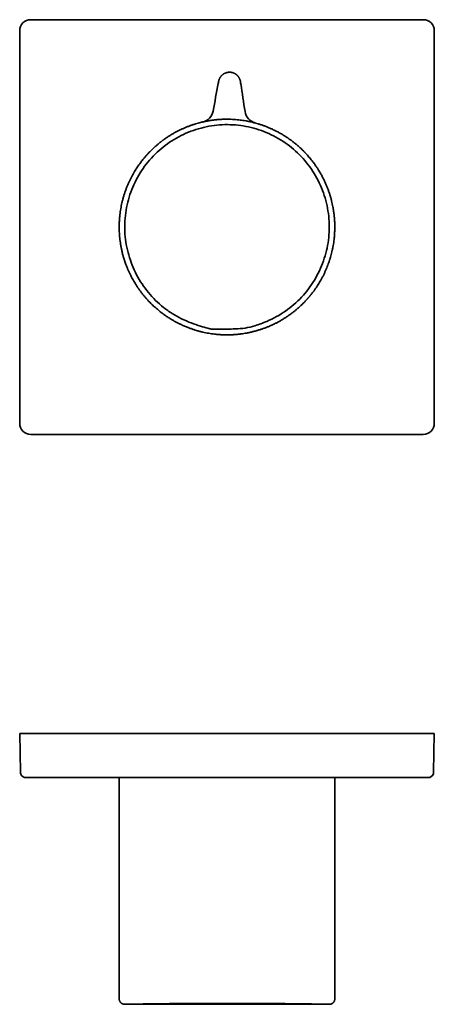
# Model space of a CAD drawing. Header units: millimetres. Extents: x 8 to 370, y 12 to 253.
# Tile 2 of 5: x 161 to 236, y 75 to 253. Entities that reach past the tile are written whole.
import ezdxf

# ---------------------------------------------------------------- set-up
doc = ezdxf.new("R2010")
doc.units = ezdxf.units.MM

msp = doc.modelspace()

# ---------------------------------------------------------------- linework, layer by layer
at = {"color": 7, "linetype": 'Continuous', "lineweight": 35}
for p, q in [((234, 253), (163, 253)), ((161, 251), (161, 180)), ((236, 180), (236, 251)), ((195.98, 236.47), (195.98, 236.47)), ((201.76, 236.37), (201.75, 236.37)), ((163, 178), (234, 178)), ((161.12, 116.9), (161, 123.92)), ((163, 123.92), (161, 123.92)), ((234, 123.92), (163, 123.92)), ((236, 123.92), (234, 123.92)), ((236, 123.92), (235.88, 116.9)), ((161.12, 116.9), (161.13, 116.9)), ((162.11, 115.92), (162.12, 115.92)), ((233.88, 115.92), (163.12, 115.92)), ((179, 115.92), (179, 75.92)), ((218, 75.92), (218, 115.92)), ((235.88, 116.89), (235.88, 116.9)), ((179, 75.92), (179, 75.92)), ((180.1, 74.92), (216.89, 74.92)), ((218, 75.92), (218, 75.92))]:
    msp.add_line(p, q, dxfattribs=at)
at = {"color": 7, "linetype": 'Continuous', "lineweight": 35, "flags": 128}
msp.add_lwpolyline([(234.88, 115.92), (234.91, 115.92), (234.94, 115.92)], dxfattribs=at)
at = {"color": 7, "linetype": 'Continuous', "lineweight": 35}
for centre, radius, start, end in [((193.53, 236.93), 2.5, 283.1722, 349.3941), ((204.23, 236.74), 2.5, 188.5822, 254.7528), ((162.12, 116.92), 1, 181, 258.2992), ((234.88, 116.92), 1, 286.5266, 359)]:
    msp.add_arc(centre, radius, start, end, dxfattribs=at)
for centre, major_axis in [((163, 251), (1.41, -1.41)), ((234, 251), (-1.41, -1.41)), ((163, 180), (1.41, 1.41)), ((234, 180), (-1.41, 1.41))]:
    msp.add_ellipse(centre, major_axis=major_axis, ratio=0.999695, start_param=2.356347, end_param=3.926839, dxfattribs=at)
for points, knots in [([(195.98, 236.47), (196.29, 238.13), (196.63, 239.92), (196.97, 241.72), (196.99, 241.86), (196.99, 241.87), (197, 241.88), (197, 241.89), (197, 241.89), (197, 241.9), (197, 241.92), (197.01, 241.96), (197.03, 242.03), (197.05, 242.1), (197.08, 242.18), (197.11, 242.26), (197.14, 242.33), (197.18, 242.41), (197.22, 242.48), (197.26, 242.56), (197.31, 242.63), (197.36, 242.7), (197.42, 242.77), (197.47, 242.84), (197.53, 242.9), (197.6, 242.96), (197.66, 243.02), (197.73, 243.08), (197.8, 243.13), (197.88, 243.18), (197.95, 243.23), (198.03, 243.27), (198.11, 243.31), (198.19, 243.34), (198.27, 243.37), (198.35, 243.4), (198.43, 243.43), (198.51, 243.45), (198.6, 243.46), (198.68, 243.48), (198.76, 243.49), (198.84, 243.49), (198.92, 243.5), (198.97, 243.5), (198.99, 243.5)], [0, 0, 0, 0, 0.6116576, 0.6596116, 0.6612995, 0.6623809, 0.6633182, 0.6642568, 0.6651967, 0.6661379, 0.6670804, 0.6722873, 0.6816806, 0.691332, 0.7010997, 0.7109777, 0.7209594, 0.7312219, 0.7415767, 0.7520154, 0.7625291, 0.7731085, 0.7835538, 0.7940436, 0.8045685, 0.8151184, 0.8258755, 0.8366375, 0.8473938, 0.8581335, 0.8688462, 0.8793312, 0.8897704, 0.9001544, 0.910474, 0.9209061, 0.9312536, 0.9415082, 0.9516618, 0.9617072, 0.9714613, 0.9810983, 0.9906128, 1, 1, 1, 1]), ([(201.76, 236.37), (201.5, 238.04), (201.23, 239.84), (200.96, 241.65), (200.94, 241.79), (200.94, 241.8), (200.93, 241.81), (200.93, 241.82), (200.93, 241.82), (200.93, 241.83), (200.93, 241.85), (200.92, 241.89), (200.91, 241.96), (200.89, 242.04), (200.86, 242.11), (200.84, 242.19), (200.8, 242.27), (200.77, 242.35), (200.73, 242.42), (200.69, 242.5), (200.65, 242.57), (200.6, 242.65), (200.55, 242.72), (200.49, 242.78), (200.43, 242.85), (200.37, 242.91), (200.31, 242.97), (200.24, 243.03), (200.17, 243.09), (200.1, 243.14), (200.03, 243.19), (199.95, 243.23), (199.87, 243.28), (199.8, 243.31), (199.72, 243.35), (199.64, 243.38), (199.56, 243.41), (199.47, 243.43), (199.39, 243.45), (199.31, 243.47), (199.23, 243.48), (199.15, 243.49), (199.07, 243.49), (199.02, 243.49), (198.99, 243.5)], [0, 0, 0, 0, 0.611658, 0.659612, 0.6613, 0.662381, 0.663318, 0.664257, 0.665197, 0.666138, 0.66708, 0.672287, 0.681681, 0.691332, 0.7011, 0.710978, 0.720959, 0.731222, 0.741577, 0.752015, 0.762529, 0.773109, 0.783554, 0.794044, 0.804568, 0.815118, 0.825876, 0.836638, 0.847394, 0.858133, 0.868846, 0.879331, 0.88977, 0.900154, 0.910474, 0.920906, 0.931254, 0.941508, 0.951662, 0.961707, 0.971461, 0.981098, 0.990613, 1, 1, 1, 1]), ([(196.23, 196.13), (196.06, 196.15), (195.71, 196.2), (195.19, 196.28), (194.65, 196.38), (194.11, 196.5), (193.55, 196.63), (193.02, 196.78), (192.5, 196.95), (191.99, 197.12), (191.54, 197.28), (191.15, 197.44), (190.83, 197.57), (190.6, 197.67), (190.48, 197.73), (190.44, 197.75), (190.4, 197.76), (190.36, 197.78), (190.32, 197.8), (190.23, 197.84), (190.09, 197.91), (189.88, 198.01), (189.67, 198.11), (189.44, 198.23), (189.2, 198.36), (188.95, 198.5), (188.69, 198.65), (188.43, 198.8), (188.15, 198.97), (187.87, 199.15), (187.57, 199.35), (187.26, 199.56), (186.93, 199.8), (186.59, 200.06), (186.25, 200.33), (185.9, 200.62), (185.56, 200.91), (185.23, 201.21), (184.91, 201.52), (184.62, 201.8), (184.37, 202.06), (184.21, 202.23), (184.1, 202.35), (184.05, 202.41), (183.99, 202.47), (183.94, 202.53), (183.88, 202.6), (183.72, 202.77), (183.47, 203.07), (183.14, 203.48), (182.83, 203.9), (182.53, 204.31), (182.25, 204.72), (181.98, 205.13), (181.74, 205.53), (181.51, 205.93), (181.27, 206.36), (181.03, 206.83), (180.8, 207.32), (180.58, 207.8), (180.39, 208.26), (180.23, 208.69), (180.09, 209.08), (180, 209.34), (179.95, 209.49), (179.94, 209.53), (179.92, 209.58), (179.91, 209.62), (179.89, 209.66), (179.82, 209.89), (179.7, 210.29), (179.55, 210.88), (179.42, 211.47), (179.3, 212.05), (179.21, 212.64), (179.13, 213.22), (179.07, 213.79), (179.03, 214.36), (179.01, 214.92), (179, 215.48), (179, 215.97), (179.02, 216.38), (179.04, 216.72), (179.06, 217.06), (179.09, 217.4), (179.13, 217.8), (179.2, 218.27), (179.28, 218.8), (179.38, 219.34), (179.5, 219.88), (179.63, 220.43), (179.78, 220.98), (179.95, 221.53), (180.14, 222.07), (180.34, 222.62), (180.56, 223.16), (180.8, 223.68), (181.04, 224.18), (181.27, 224.64), (181.44, 224.95), (181.54, 225.12), (181.56, 225.16), (181.59, 225.21), (181.62, 225.26), (181.64, 225.3), (181.67, 225.35), (181.75, 225.49), (181.89, 225.72), (182.1, 226.06), (182.33, 226.4), (182.58, 226.76), (182.82, 227.1), (183.06, 227.41), (183.28, 227.69), (183.54, 228.01), (183.74, 228.24), (183.87, 228.39), (183.9, 228.43), (183.94, 228.47), (183.97, 228.51), (184.01, 228.55), (184.04, 228.58), (184.08, 228.62), (184.19, 228.75), (184.38, 228.95), (184.65, 229.23), (184.91, 229.48), (185.15, 229.72), (185.39, 229.94), (185.62, 230.14), (185.84, 230.33), (186.03, 230.49), (186.21, 230.64), (186.37, 230.77), (186.52, 230.89), (186.66, 230.99), (186.79, 231.09), (186.91, 231.18), (187.01, 231.26), (187.08, 231.31), (187.12, 231.33), (187.12, 231.34), (187.13, 231.34), (187.14, 231.35), (187.15, 231.36), (187.16, 231.36), (187.32, 231.48), (187.64, 231.7), (188.12, 232.01), (188.6, 232.3), (189.08, 232.58), (189.56, 232.83), (190.04, 233.07), (190.51, 233.29), (191, 233.5), (191.51, 233.71), (192.02, 233.9), (192.53, 234.07), (193.02, 234.21), (193.47, 234.34), (193.79, 234.42), (194, 234.47), (194.09, 234.5), (194.19, 234.52), (194.28, 234.54), (194.38, 234.56), (194.47, 234.58), (194.75, 234.64), (195.23, 234.73), (195.91, 234.83), (196.58, 234.91), (197.26, 234.96), (197.94, 235), (198.58, 235), (199.19, 234.99), (199.76, 234.96), (200.33, 234.92), (200.87, 234.86), (201.38, 234.79), (201.75, 234.73), (201.99, 234.69), (202.1, 234.67), (202.21, 234.64), (202.32, 234.62), (202.43, 234.6), (202.53, 234.58), (202.77, 234.53), (203.14, 234.44), (203.63, 234.31), (204.14, 234.17), (204.65, 234.01), (205.17, 233.83), (205.7, 233.63), (206.22, 233.41), (206.75, 233.17), (207.28, 232.92), (207.81, 232.64), (208.32, 232.35), (208.81, 232.06), (209.26, 231.77), (209.61, 231.53), (209.81, 231.38), (209.89, 231.33), (209.91, 231.31), (209.93, 231.3), (209.96, 231.28), (209.98, 231.26), (210.05, 231.21), (210.18, 231.12), (210.36, 230.98), (210.56, 230.82), (210.78, 230.65), (211, 230.47), (211.24, 230.27), (211.49, 230.04), (211.76, 229.8), (212.03, 229.54), (212.26, 229.32), (212.42, 229.16), (212.52, 229.06), (212.62, 228.95), (212.72, 228.84), (212.82, 228.73), (212.93, 228.62), (213.1, 228.43), (213.33, 228.17), (213.61, 227.82), (213.88, 227.49), (214.13, 227.16), (214.36, 226.85), (214.57, 226.55), (214.76, 226.27), (214.92, 226.01), (215.09, 225.74), (215.22, 225.54), (215.29, 225.41), (215.31, 225.38), (215.33, 225.35), (215.35, 225.31), (215.37, 225.28), (215.39, 225.25), (215.51, 225.04), (215.72, 224.66), (216, 224.1), (216.27, 223.54), (216.51, 222.98), (216.73, 222.42), (216.94, 221.86), (217.12, 221.31), (217.28, 220.77), (217.42, 220.23), (217.55, 219.69), (217.64, 219.24), (217.7, 218.88), (217.75, 218.61), (217.79, 218.34), (217.83, 218.07), (217.86, 217.8), (217.91, 217.4), (217.95, 216.88), (217.99, 216.23), (218, 215.56), (217.99, 214.9), (217.96, 214.23), (217.91, 213.59), (217.84, 212.99), (217.76, 212.42), (217.66, 211.86), (217.55, 211.31), (217.42, 210.79), (217.3, 210.31), (217.2, 209.98), (217.15, 209.8), (217.13, 209.74), (217.11, 209.68), (217.09, 209.62), (217.08, 209.57), (217.01, 209.38), (216.9, 209.05), (216.73, 208.58), (216.55, 208.1), (216.34, 207.62), (216.11, 207.12), (215.87, 206.62), (215.62, 206.15), (215.37, 205.72), (215.13, 205.31), (214.88, 204.91), (214.6, 204.5), (214.31, 204.08), (213.99, 203.64), (213.73, 203.32), (213.56, 203.11), (213.49, 203.03), (213.42, 202.94), (213.34, 202.85), (213.27, 202.76), (213.19, 202.68), (213.11, 202.59), (212.94, 202.39), (212.65, 202.08), (212.26, 201.68), (211.85, 201.28), (211.5, 200.96), (211.2, 200.7), (210.98, 200.51), (210.75, 200.32), (210.51, 200.14), (210.28, 199.96), (209.97, 199.73), (209.59, 199.46), (209.13, 199.15), (208.66, 198.85), (208.18, 198.57), (207.72, 198.32), (207.29, 198.09), (206.98, 197.94), (206.81, 197.86), (206.76, 197.84), (206.72, 197.82), (206.67, 197.79), (206.62, 197.77), (206.58, 197.75), (206.39, 197.67), (206.05, 197.52), (205.57, 197.32), (205.07, 197.14), (204.55, 196.96), (204.02, 196.8), (203.48, 196.64), (202.92, 196.51), (202.35, 196.38), (201.82, 196.28), (201.4, 196.22), (201.17, 196.18), (201.08, 196.17), (201.07, 196.17), (201.06, 196.17), (201.06, 196.17), (201.06, 196.17), (201.06, 196.17), (201.03, 196.17), (200.99, 196.16), (200.91, 196.15), (200.82, 196.14), (200.69, 196.12), (200.54, 196.11), (200.37, 196.09), (200.17, 196.07), (199.96, 196.05), (199.73, 196.04), (199.47, 196.02), (199.2, 196.01), (198.93, 196), (198.67, 196), (198.43, 196), (198.23, 196), (198.07, 196), (197.96, 196.01), (197.84, 196.01), (197.73, 196.01), (197.63, 196.02), (197.52, 196.02), (197.34, 196.03), (197.1, 196.05), (196.8, 196.07), (196.51, 196.1), (196.32, 196.12), (196.23, 196.13)], [0, 0, 0, 0, 0.004248, 0.008596, 0.013044, 0.017592, 0.02224, 0.026988, 0.03125, 0.035589, 0.040005, 0.042962, 0.045953, 0.048613, 0.048964, 0.049315, 0.049666, 0.050017, 0.050369, 0.050722, 0.052419, 0.054254, 0.056225, 0.058333, 0.060578, 0.062961, 0.065332, 0.067826, 0.070441, 0.073178, 0.076037, 0.079202, 0.082504, 0.085943, 0.089519, 0.093232, 0.097082, 0.100584, 0.104191, 0.107905, 0.110414, 0.112969, 0.113646, 0.114326, 0.11501, 0.115696, 0.116386, 0.117078, 0.121491, 0.125822, 0.13007, 0.134236, 0.138319, 0.14225, 0.1461, 0.149872, 0.153564, 0.158147, 0.162602, 0.166928, 0.171126, 0.174713, 0.1782, 0.181187, 0.181572, 0.181956, 0.182339, 0.182721, 0.183101, 0.183479, 0.188464, 0.193409, 0.198317, 0.203187, 0.208018, 0.212811, 0.217565, 0.222188, 0.226774, 0.231323, 0.235835, 0.238653, 0.241456, 0.244244, 0.247018, 0.249778, 0.254121, 0.258526, 0.262992, 0.267519, 0.272108, 0.276759, 0.28147, 0.286148, 0.290884, 0.29568, 0.300534, 0.304855, 0.309222, 0.313103, 0.31354, 0.313979, 0.314417, 0.314856, 0.315296, 0.315736, 0.316177, 0.319234, 0.322457, 0.325847, 0.329404, 0.333128, 0.335964, 0.338891, 0.341906, 0.346024, 0.346437, 0.346852, 0.347267, 0.347685, 0.348104, 0.348524, 0.348946, 0.349369, 0.352659, 0.355787, 0.358756, 0.361564, 0.364211, 0.366698, 0.369025, 0.371191, 0.372996, 0.374672, 0.376219, 0.377637, 0.378927, 0.380196, 0.38131, 0.382162, 0.38225, 0.382336, 0.382421, 0.382505, 0.382586, 0.382667, 0.382746, 0.387504, 0.392181, 0.396777, 0.401291, 0.405724, 0.410075, 0.414344, 0.418532, 0.423126, 0.427617, 0.432007, 0.436294, 0.439982, 0.443591, 0.44439, 0.445185, 0.445976, 0.446764, 0.447547, 0.448326, 0.449102, 0.454677, 0.460246, 0.465808, 0.471362, 0.47691, 0.48245, 0.487099, 0.491743, 0.496382, 0.501016, 0.505089, 0.509159, 0.510073, 0.510986, 0.511898, 0.512811, 0.513723, 0.514636, 0.515548, 0.519633, 0.523819, 0.528105, 0.532492, 0.53698, 0.541568, 0.546256, 0.550949, 0.555738, 0.560623, 0.565605, 0.570069, 0.574608, 0.578664, 0.580467, 0.580703, 0.580941, 0.581178, 0.581415, 0.581653, 0.581891, 0.583616, 0.585505, 0.587559, 0.589776, 0.592158, 0.594704, 0.597415, 0.600368, 0.603495, 0.606794, 0.607944, 0.609114, 0.610303, 0.611512, 0.612741, 0.613989, 0.615257, 0.619014, 0.622635, 0.626122, 0.629473, 0.63269, 0.635771, 0.638371, 0.640866, 0.643256, 0.646251, 0.646576, 0.646898, 0.647218, 0.647536, 0.647852, 0.648165, 0.648476, 0.653668, 0.65879, 0.663843, 0.668827, 0.673743, 0.678589, 0.683366, 0.68798, 0.692528, 0.69701, 0.701425, 0.703712, 0.70598, 0.70823, 0.710462, 0.712675, 0.714871, 0.720182, 0.725533, 0.730922, 0.736349, 0.741815, 0.74732, 0.751974, 0.756655, 0.761364, 0.7661, 0.77029, 0.774501, 0.778224, 0.778713, 0.779202, 0.779692, 0.780181, 0.780671, 0.781161, 0.785093, 0.78915, 0.793332, 0.797639, 0.80207, 0.806627, 0.811308, 0.815066, 0.818901, 0.822812, 0.8268, 0.830865, 0.835425, 0.840077, 0.841002, 0.841931, 0.842863, 0.843798, 0.844738, 0.84568, 0.846627, 0.847577, 0.852214, 0.856852, 0.861489, 0.866127, 0.868556, 0.870985, 0.873414, 0.875843, 0.878273, 0.880702, 0.885168, 0.889694, 0.894279, 0.898925, 0.903063, 0.907247, 0.910968, 0.911388, 0.911808, 0.912229, 0.91265, 0.913072, 0.913494, 0.913917, 0.918134, 0.922427, 0.926796, 0.931241, 0.935761, 0.940358, 0.945031, 0.94978, 0.954605, 0.958273, 0.960124, 0.960356, 0.960472, 0.96053, 0.960544, 0.960546, 0.960547, 0.960548, 0.961057, 0.961676, 0.962403, 0.963475, 0.964721, 0.96614, 0.967732, 0.969498, 0.9714, 0.973469, 0.975706, 0.978109, 0.980013, 0.982009, 0.984099, 0.984983, 0.985909, 0.986821, 0.987721, 0.988607, 0.989481, 0.990341, 0.992947, 0.995425, 0.997776, 1, 1, 1, 1]), ([(199.99, 197.07), (199, 197.04), (197.87, 197.01), (196.6, 197.02), (196.2, 197.02), (195.92, 197.02), (195.79, 197.03), (195.77, 197.03), (195.76, 197.03), (195.76, 197.03), (195.76, 197.03), (195.76, 197.03), (195.76, 197.03), (195.76, 197.03), (195.76, 197.03), (195.75, 197.03), (195.75, 197.03), (195.74, 197.03), (195.73, 197.03), (195.73, 197.03), (195.73, 197.03), (195.73, 197.03), (195.73, 197.03), (195.73, 197.03), (195.73, 197.03), (195.73, 197.03), (195.73, 197.03), (195.73, 197.03), (195.73, 197.03), (195.73, 197.03), (195.73, 197.03), (195.72, 197.03), (195.71, 197.03), (195.49, 197.08), (194.82, 197.25), (193.59, 197.6), (191.99, 198.14), (190.27, 198.88), (188.59, 199.82), (186.49, 201.31), (184.17, 203.57), (182.04, 206.81), (180.6, 210.41), (179.91, 214.22), (180.05, 218.1), (180.98, 221.86), (182.68, 225.35), (185.06, 228.43), (188.04, 230.93), (191.47, 232.76), (195.19, 233.85), (199.06, 234.15), (202.9, 233.62), (206.55, 232.31), (209.87, 230.28), (212.69, 227.6), (214.88, 224.39), (216.37, 220.8), (217.07, 216.99), (216.98, 213.11), (216.06, 209.34), (214.42, 205.84), (212.09, 202.73), (209.15, 200.19), (206.21, 198.58), (203.71, 197.66), (201.79, 197.19), (200.59, 197.1), (199.99, 197.07), (199.99, 197.07)], [0, 0, 0, 0, 0.0255766, 0.0292927, 0.0329242, 0.0359023, 0.0362959, 0.0363974, 0.0364244, 0.0364342, 0.0364355, 0.0364433, 0.0364494, 0.0364602, 0.0364796, 0.0365141, 0.036572, 0.0366535, 0.036698, 0.0367298, 0.0367356, 0.0367366, 0.0367373, 0.0367378, 0.0367382, 0.0367387, 0.0367391, 0.0367398, 0.0367412, 0.0367441, 0.0367503, 0.0367648, 0.0368141, 0.0369809, 0.042784, 0.0545215, 0.0699807, 0.0863914, 0.1030021, 0.1196401, 0.152752, 0.1858963, 0.2190955, 0.2522415, 0.2853452, 0.3185465, 0.3517189, 0.3849283, 0.4182771, 0.4514464, 0.4845728, 0.5177895, 0.5509865, 0.5841117, 0.6172943, 0.650656, 0.6838387, 0.7170227, 0.7502161, 0.7833136, 0.8164705, 0.8496687, 0.8828021, 0.9159234, 0.949134, 0.9689902, 0.984503, 0.9999626, 1, 1, 1, 1]), ([(194.09, 234.5), (194.09, 234.5), (194.1, 234.5), (194.11, 234.5), (194.11, 234.5), (194.12, 234.5), (194.12, 234.5), (194.13, 234.5), (194.13, 234.5), (194.13, 234.51), (194.14, 234.51), (194.14, 234.51), (194.14, 234.51), (194.14, 234.51), (194.14, 234.51), (194.14, 234.51), (194.15, 234.51), (194.15, 234.51), (194.15, 234.51), (194.16, 234.51), (194.16, 234.51), (194.16, 234.51), (194.17, 234.51), (194.17, 234.51), (194.18, 234.52), (194.18, 234.52), (194.18, 234.52), (194.19, 234.52), (194.19, 234.52), (194.2, 234.52), (194.2, 234.52), (194.21, 234.52), (194.22, 234.53), (194.22, 234.53), (194.23, 234.53), (194.24, 234.53), (194.25, 234.53), (194.26, 234.54), (194.28, 234.54), (194.29, 234.54), (194.3, 234.54), (194.3, 234.54), (194.31, 234.55), (194.32, 234.55), (194.32, 234.55), (194.33, 234.55), (194.33, 234.55), (194.34, 234.55), (194.34, 234.55), (194.35, 234.55), (194.35, 234.56), (194.36, 234.56), (194.36, 234.56), (194.37, 234.56), (194.38, 234.56), (194.4, 234.57), (194.42, 234.57), (194.45, 234.58), (194.48, 234.58), (194.5, 234.59), (194.52, 234.59), (194.53, 234.59), (194.54, 234.6), (194.55, 234.6), (194.55, 234.6)], [0, 0, 0, 0, 0.018345, 0.036436, 0.05428, 0.071884, 0.089255, 0.106399, 0.123015, 0.138355, 0.153032, 0.166307, 0.178985, 0.191645, 0.204285, 0.216906, 0.233781, 0.250921, 0.268545, 0.286652, 0.305241, 0.323966, 0.341748, 0.35851, 0.370362, 0.381646, 0.392856, 0.405444, 0.419505, 0.435037, 0.45103, 0.467586, 0.483684, 0.499317, 0.514486, 0.540418, 0.564871, 0.587843, 0.609337, 0.629343, 0.645995, 0.661067, 0.67456, 0.686475, 0.696813, 0.705576, 0.712763, 0.716762, 0.722029, 0.728734, 0.736877, 0.746457, 0.757263, 0.769453, 0.782674, 0.796009, 0.836819, 0.878227, 0.920229, 0.939554, 0.957197, 0.973147, 0.987412, 1, 1, 1, 1]), ([(198.8, 235), (198.8, 235), (198.8, 235), (198.81, 235), (198.81, 235), (198.81, 235), (198.81, 235), (198.82, 235), (198.82, 235), (198.82, 235), (198.82, 235), (198.82, 235), (198.83, 235), (198.83, 235), (198.83, 235), (198.83, 235), (198.84, 235), (198.84, 235), (198.84, 235)], [0, 0, 0, 0, 0.0952234, 0.2230818, 0.3248592, 0.3845577, 0.4308173, 0.4654062, 0.4795977, 0.4927923, 0.506046, 0.5204011, 0.5555206, 0.6024331, 0.6628314, 0.7655686, 0.8943944, 1, 1, 1, 1]), ([(203.12, 234.45), (203.13, 234.45), (203.13, 234.44), (203.14, 234.44), (203.16, 234.44), (203.17, 234.43), (203.19, 234.43), (203.21, 234.42), (203.24, 234.42), (203.27, 234.41), (203.29, 234.4), (203.3, 234.4), (203.31, 234.4), (203.32, 234.4), (203.32, 234.4), (203.33, 234.39), (203.33, 234.39), (203.33, 234.39), (203.34, 234.39), (203.34, 234.39), (203.34, 234.39), (203.35, 234.39), (203.35, 234.39), (203.36, 234.39), (203.37, 234.38), (203.37, 234.38), (203.38, 234.38), (203.39, 234.38), (203.4, 234.38), (203.41, 234.37), (203.42, 234.37), (203.43, 234.37), (203.43, 234.37), (203.44, 234.36), (203.45, 234.36), (203.46, 234.36), (203.47, 234.36), (203.47, 234.36), (203.48, 234.36), (203.48, 234.35), (203.49, 234.35), (203.49, 234.35), (203.49, 234.35), (203.5, 234.35), (203.51, 234.35), (203.51, 234.35), (203.51, 234.34), (203.52, 234.34), (203.52, 234.34), (203.53, 234.34), (203.53, 234.34), (203.53, 234.34), (203.53, 234.34), (203.53, 234.34), (203.53, 234.34), (203.53, 234.34), (203.54, 234.34), (203.54, 234.34), (203.54, 234.34), (203.55, 234.34), (203.55, 234.34), (203.55, 234.34), (203.55, 234.33), (203.56, 234.33), (203.56, 234.33), (203.57, 234.33), (203.57, 234.33), (203.57, 234.33)], [0, 0, 0, 0, 0.012936, 0.027558, 0.043875, 0.061894, 0.081622, 0.121765, 0.161399, 0.200519, 0.23912, 0.253442, 0.266079, 0.277026, 0.286283, 0.292811, 0.29812, 0.30221, 0.305973, 0.310243, 0.31502, 0.323552, 0.333338, 0.344378, 0.357598, 0.37226, 0.388365, 0.405865, 0.424509, 0.442315, 0.461027, 0.480645, 0.501169, 0.522599, 0.544936, 0.56818, 0.591832, 0.607214, 0.621333, 0.634187, 0.645776, 0.65636, 0.678202, 0.70191, 0.723813, 0.746463, 0.768503, 0.789887, 0.810616, 0.830996, 0.865339, 0.8721, 0.878867, 0.885749, 0.893812, 0.904739, 0.917551, 0.932255, 0.948856, 0.95787, 0.967362, 0.97641, 0.983938, 0.990054, 0.994965, 0.999066, 1, 1, 1, 1]), ([(203.22, 234.42), (203.22, 234.42), (203.24, 234.42), (203.26, 234.41), (203.28, 234.41), (203.29, 234.4), (203.3, 234.4), (203.31, 234.4), (203.31, 234.4), (203.32, 234.4), (203.33, 234.39), (203.33, 234.39), (203.34, 234.39), (203.34, 234.39), (203.34, 234.39), (203.35, 234.39), (203.35, 234.39), (203.36, 234.39), (203.37, 234.39), (203.37, 234.38), (203.38, 234.38), (203.4, 234.38), (203.41, 234.37), (203.43, 234.37), (203.44, 234.36), (203.46, 234.36), (203.47, 234.36), (203.47, 234.36), (203.48, 234.35), (203.49, 234.35), (203.49, 234.35), (203.5, 234.35), (203.5, 234.35), (203.5, 234.35), (203.51, 234.35), (203.51, 234.35), (203.52, 234.34), (203.52, 234.34), (203.52, 234.34), (203.52, 234.34), (203.52, 234.34), (203.53, 234.34), (203.53, 234.34), (203.53, 234.34), (203.53, 234.34), (203.53, 234.34), (203.54, 234.34), (203.54, 234.34), (203.54, 234.34), (203.55, 234.34), (203.56, 234.33), (203.56, 234.33), (203.57, 234.33), (203.57, 234.33)], [0, 0, 0, 0, 0.0258019, 0.075515, 0.091915, 0.1082291, 0.1244532, 0.1397377, 0.1534376, 0.1655509, 0.1755174, 0.1840706, 0.1912097, 0.1972179, 0.2040633, 0.2126501, 0.2226032, 0.2339238, 0.246613, 0.2606723, 0.2757884, 0.3111423, 0.3458002, 0.3861491, 0.4268398, 0.4692958, 0.4931998, 0.5167582, 0.5391693, 0.5604308, 0.5805407, 0.5996473, 0.6191672, 0.6415225, 0.6648051, 0.68832, 0.7103931, 0.7309486, 0.7400299, 0.7496692, 0.7604535, 0.772385, 0.7854659, 0.7996986, 0.8179552, 0.8378203, 0.8583334, 0.8781549, 0.9052692, 0.9309875, 0.9553318, 0.9783267, 1, 1, 1, 1]), ([(161.12, 116.9), (161.12, 116.9), (161.12, 116.89), (161.12, 116.89), (161.12, 116.88)], [0, 0, 0, 0, 0.54113, 1, 1, 1, 1]), ([(161.13, 116.9), (161.13, 116.89), (161.13, 116.85), (161.13, 116.8), (161.14, 116.75), (161.15, 116.7), (161.16, 116.65), (161.18, 116.6), (161.2, 116.55), (161.22, 116.5), (161.24, 116.45), (161.27, 116.41), (161.3, 116.36), (161.33, 116.32), (161.36, 116.27), (161.4, 116.23), (161.44, 116.19), (161.48, 116.15), (161.53, 116.12), (161.57, 116.09), (161.62, 116.06), (161.66, 116.03), (161.71, 116.01), (161.75, 115.99), (161.8, 115.98), (161.84, 115.96), (161.89, 115.95), (161.93, 115.94), (161.97, 115.93), (162.01, 115.93), (162.04, 115.92), (162.06, 115.92), (162.07, 115.92), (162.08, 115.92), (162.09, 115.92), (162.09, 115.92), (162.1, 115.92), (162.11, 115.92), (162.11, 115.92), (162.11, 115.92)], [0, 0, 0, 0, 0.03397, 0.067321, 0.100177, 0.132479, 0.165389, 0.199619, 0.235162, 0.26733, 0.300475, 0.334331, 0.368656, 0.403406, 0.438536, 0.473995, 0.509729, 0.545684, 0.581754, 0.6172, 0.651746, 0.685356, 0.718001, 0.74966, 0.780318, 0.809947, 0.838487, 0.865935, 0.892301, 0.918031, 0.943683, 0.950011, 0.956138, 0.96228, 0.968665, 0.975488, 0.98291, 0.99105, 1, 1, 1, 1]), ([(162.12, 115.92), (162.12, 115.92), (162.12, 115.92), (162.13, 115.92), (162.14, 115.92), (162.15, 115.92), (162.17, 115.92), (162.19, 115.92), (162.21, 115.92), (162.22, 115.92), (162.23, 115.92), (162.25, 115.92), (162.27, 115.92), (162.29, 115.92), (162.32, 115.92), (162.35, 115.92), (162.38, 115.92), (162.41, 115.92), (162.45, 115.92), (162.49, 115.92), (162.53, 115.92), (162.57, 115.92), (162.62, 115.92), (162.66, 115.92), (162.71, 115.92), (162.75, 115.92), (162.79, 115.92), (162.82, 115.92), (162.85, 115.92), (162.89, 115.92), (162.92, 115.92), (162.96, 115.92), (163.01, 115.92), (163.07, 115.92), (163.1, 115.92), (163.12, 115.92)], [0, 0, 0, 0, 0.040311, 0.080284, 0.120076, 0.159849, 0.199764, 0.23998, 0.261934, 0.283751, 0.305458, 0.327079, 0.34864, 0.370165, 0.40244, 0.43478, 0.467272, 0.499998, 0.532873, 0.56547, 0.597875, 0.630172, 0.662447, 0.694788, 0.727281, 0.760009, 0.782632, 0.805129, 0.827527, 0.849853, 0.872135, 0.894402, 0.929426, 0.964589, 1, 1, 1, 1]), ([(233.88, 115.92), (233.9, 115.92), (233.94, 115.92), (234, 115.92), (234.07, 115.92), (234.13, 115.92), (234.19, 115.92), (234.24, 115.92), (234.28, 115.92), (234.31, 115.92), (234.34, 115.92), (234.37, 115.92), (234.4, 115.92), (234.43, 115.92), (234.47, 115.92), (234.51, 115.92), (234.55, 115.92), (234.59, 115.92), (234.62, 115.92), (234.65, 115.92), (234.69, 115.92), (234.71, 115.92), (234.74, 115.92), (234.77, 115.92), (234.79, 115.92), (234.81, 115.92), (234.82, 115.92), (234.83, 115.92), (234.84, 115.92), (234.85, 115.92), (234.86, 115.92), (234.87, 115.92), (234.87, 115.92), (234.88, 115.92), (234.88, 115.92), (234.88, 115.92)], [0, 0, 0, 0, 0.040311, 0.080284, 0.120076, 0.159849, 0.199764, 0.23998, 0.261934, 0.283751, 0.305458, 0.327079, 0.34864, 0.370165, 0.40244, 0.43478, 0.467272, 0.499998, 0.532873, 0.56547, 0.597875, 0.630172, 0.662447, 0.694788, 0.727281, 0.760009, 0.782632, 0.805129, 0.827527, 0.849853, 0.872135, 0.894402, 0.929426, 0.964589, 1, 1, 1, 1]), ([(234.89, 115.92), (234.89, 115.92), (234.9, 115.92), (234.9, 115.92), (234.91, 115.92), (234.92, 115.92), (234.93, 115.92), (234.94, 115.92), (234.95, 115.92), (234.96, 115.93), (234.98, 115.93), (235, 115.93), (235.02, 115.93), (235.05, 115.94), (235.09, 115.94), (235.12, 115.95), (235.16, 115.96), (235.2, 115.98), (235.25, 115.99), (235.29, 116.01), (235.34, 116.04), (235.39, 116.06), (235.43, 116.09), (235.48, 116.12), (235.52, 116.16), (235.56, 116.19), (235.6, 116.23), (235.64, 116.28), (235.67, 116.32), (235.71, 116.36), (235.73, 116.41), (235.76, 116.45), (235.78, 116.5), (235.8, 116.55), (235.82, 116.6), (235.84, 116.64), (235.85, 116.69), (235.86, 116.73), (235.86, 116.77), (235.87, 116.8), (235.87, 116.83), (235.87, 116.87), (235.87, 116.89), (235.87, 116.9)], [0, 0, 0, 0, 0.010543, 0.020042, 0.028693, 0.034784, 0.040679, 0.046532, 0.052502, 0.064307, 0.076378, 0.088664, 0.101166, 0.121252, 0.141877, 0.167147, 0.1932, 0.220034, 0.251469, 0.283896, 0.317276, 0.351265, 0.385713, 0.420576, 0.455805, 0.49135, 0.527157, 0.563169, 0.599179, 0.634414, 0.66874, 0.702121, 0.734531, 0.76595, 0.799945, 0.832616, 0.863915, 0.893851, 0.912247, 0.931877, 0.952922, 0.975474, 1, 1, 1, 1]), ([(179, 75.92), (179, 75.9), (179, 75.87), (179.01, 75.81), (179.01, 75.76), (179.02, 75.71), (179.04, 75.66), (179.05, 75.61), (179.07, 75.56), (179.09, 75.51), (179.11, 75.46), (179.14, 75.41), (179.16, 75.38), (179.19, 75.34), (179.21, 75.31), (179.23, 75.28), (179.25, 75.26), (179.27, 75.23), (179.3, 75.21), (179.33, 75.18), (179.37, 75.14), (179.41, 75.11), (179.46, 75.08), (179.5, 75.05), (179.55, 75.03), (179.59, 75.01), (179.64, 74.99), (179.69, 74.97), (179.72, 74.96), (179.75, 74.95), (179.78, 74.95), (179.8, 74.94), (179.82, 74.94), (179.84, 74.93), (179.86, 74.93), (179.88, 74.93), (179.9, 74.93), (179.91, 74.93), (179.93, 74.92), (179.93, 74.92), (179.94, 74.92), (179.95, 74.92), (179.96, 74.92), (179.96, 74.92), (179.97, 74.92), (179.98, 74.92), (179.98, 74.92), (179.98, 74.92), (179.99, 74.92), (180, 74.92), (180, 74.92), (180.01, 74.92), (180.03, 74.92), (180.04, 74.92), (180.05, 74.92), (180.05, 74.92)], [0, 0, 0, 0, 0.030944, 0.061429, 0.091362, 0.120654, 0.149218, 0.176978, 0.209123, 0.239893, 0.269191, 0.296931, 0.323046, 0.345904, 0.367258, 0.387081, 0.405354, 0.423022, 0.440874, 0.469273, 0.498064, 0.527208, 0.555893, 0.584828, 0.61397, 0.643251, 0.671844, 0.699348, 0.72577, 0.738582, 0.75113, 0.763417, 0.775447, 0.787229, 0.799132, 0.811539, 0.822954, 0.834999, 0.841288, 0.847765, 0.854441, 0.861498, 0.867684, 0.874445, 0.88185, 0.88995, 0.898837, 0.905774, 0.914333, 0.924521, 0.936342, 0.949799, 0.964895, 0.981629, 1, 1, 1, 1]), ([(180.1, 74.92), (180.1, 74.92), (180.11, 74.92), (181.01, 74.94), (182.67, 74.97), (185.06, 75), (188.04, 75.04), (191.47, 75.07), (195.19, 75.09), (199.06, 75.1), (202.9, 75.09), (206.55, 75.06), (209.87, 75.03), (212.68, 75), (214.89, 74.96), (216.34, 74.94), (217.03, 74.92), (216.93, 74.92), (216.9, 74.92)], [0, 0, 0, 0, 0.039067, 0.105502, 0.171879, 0.23833, 0.30506, 0.371431, 0.437716, 0.504181, 0.570608, 0.63689, 0.703288, 0.770043, 0.836441, 0.902841, 0.96926, 1, 1, 1, 1]), ([(216.95, 74.92), (216.96, 74.92), (216.99, 74.92), (217.04, 74.92), (217.08, 74.92), (217.13, 74.93), (217.17, 74.94), (217.21, 74.94), (217.26, 74.95), (217.3, 74.97), (217.34, 74.98), (217.38, 75), (217.42, 75.01), (217.45, 75.03), (217.48, 75.04), (217.5, 75.06), (217.53, 75.07), (217.55, 75.08), (217.57, 75.1), (217.59, 75.11), (217.61, 75.13), (217.63, 75.14), (217.65, 75.16), (217.67, 75.18), (217.7, 75.21), (217.73, 75.23), (217.75, 75.26), (217.78, 75.3), (217.81, 75.33), (217.84, 75.37), (217.86, 75.41), (217.88, 75.45), (217.91, 75.5), (217.93, 75.54), (217.94, 75.59), (217.96, 75.64), (217.97, 75.7), (217.99, 75.75), (217.99, 75.81), (218, 75.86), (218, 75.9), (218, 75.92)], [0, 0, 0, 0, 0.033226, 0.065324, 0.096507, 0.126729, 0.155944, 0.184107, 0.215893, 0.246102, 0.274679, 0.301582, 0.324556, 0.346098, 0.366198, 0.384852, 0.402069, 0.417869, 0.432287, 0.445383, 0.458643, 0.473161, 0.490915, 0.510247, 0.531152, 0.553618, 0.577628, 0.60269, 0.629186, 0.657077, 0.686314, 0.71401, 0.742717, 0.772373, 0.80291, 0.834255, 0.866323, 0.899028, 0.932275, 0.965967, 1, 1, 1, 1])]:
    msp.add_open_spline(points, degree=3, knots=knots, dxfattribs=at)

doc.saveas('drawing.dxf')
